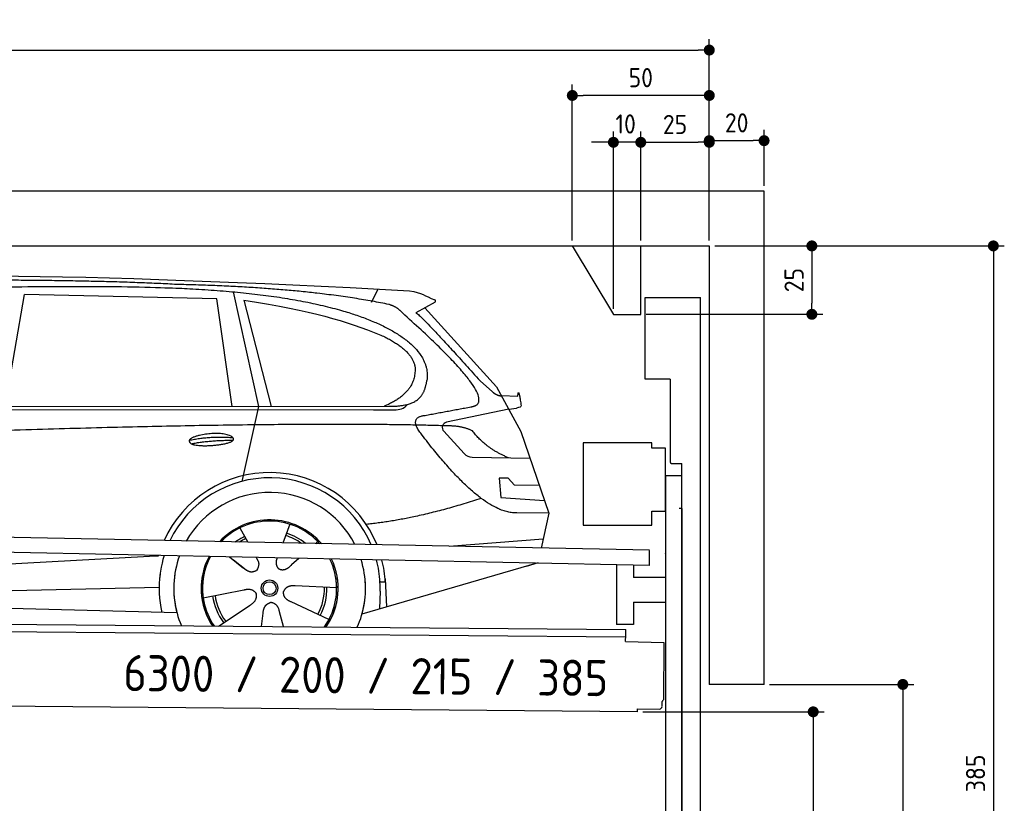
# Model space of a CAD drawing. Header units: millimetres. Extents: x -411 to 6777, y 0 to 6877.
# Tile 6 of 6: x 3183 to 6777, y 4016 to 6877. Entities that reach past the tile are written whole.
import ezdxf

# ---------------------------------------------------------------- set-up
doc = ezdxf.new("R2010")
doc.units = ezdxf.units.MM
doc.layers.add('4', color=3, linetype='Continuous')
for name, color, linetype, lineweight in [('car', 10, 'Continuous', 25), ('Freiraum', 7, 'Continuous', 25), ('Gebäude', 7, 'Continuous', 25), ('Logo', 7, 'Continuous', 25), ('Plattform', 7, 'Continuous', 25), ('Ständer vorne', 7, 'Continuous', 25), ('Tor', 200, 'Continuous', 25)]:
    doc.layers.add(name, color=color, linetype=linetype, lineweight=lineweight)
doc.styles.get("Standard").update_dxf_attribs({"font": 'ISOCP.SHX'})
doc.dimstyles.new('GEN-ISO', dxfattribs={"dimscale": 20, "dimtxt": 3.5, "dimasz": 2, "dimexe": 2, "dimexo": 1, "dimgap": 1.5, "dimtad": 1, "dimdec": 1, "dimlfac": 0.1, "dimdsep": 46, "dimtxsty": 'STANDARD', "dimblk": 'PUNKT', "dimcen": 2, "dimclrd": 256, "dimclre": 256, "dimclrt": 2, "dimadec": 0, "dimazin": 0, "dimtp": 0.1, "dimtm": 0.1, "dimtfac": 0.71, "dimtdec": 1, "dimtmove": 2, "dimatfit": 3, "dimldrblk": 'PUNKT', "dimfxl": 2, "dimtolj": 1, "dimarcsym": 0})

# ---------------------------------------------------------------- blocks, each defined once
blk = doc.blocks.new('PUNKT')
at = {"layer": '4', "color": 0, "linetype": 'ByBlock'}
blk.add_line((-0.5, 0), (-1, 0), dxfattribs=at)
at = {"layer": '4', "color": 0, "linetype": 'ByBlock', "const_width": 0.5}
blk.add_lwpolyline([(-0.25, 0, 1), (0.25, 0, 1)], format="xyb", close=True, dxfattribs=at)
blk = doc.blocks.new('*D332')
at = {"layer": '4', "lineweight": -2, "transparency": 16777216}
for p, q in [((5720, 6050.9), (6776.9, 6050.9)), ((6736.9, 6010.9), (6736.9, 2240)), ((6295.4, 2200), (6776.9, 2200))]:
    blk.add_line(p, q, dxfattribs=at)
at = {"layer": 'Defpoints', "color": 0, "transparency": 16777216}
for p in [(5700, 6050.9), (6275.4, 2200), (6736.9, 2200)]:
    blk.add_point(p, dxfattribs=at)
at = {"layer": '4', "lineweight": -2, "transparency": 16777216, "xscale": 40, "yscale": 40, "zscale": 40}
for p, rotation in [((6736.9, 6050.9), 90), ((6736.9, 2200), 270)]:
    blk.add_blockref('PUNKT', p, dxfattribs=dict(at, rotation=rotation))
at = {"layer": '4', "color": 2, "transparency": 16777216, "insert": (6671.9, 4125.4), "char_height": 70, "attachment_point": 5, "rotation": 90}
blk.add_mtext('385', dxfattribs=at)
blk = doc.blocks.new('*D334')
at = {"layer": '4', "lineweight": -2, "transparency": 16777216}
for p, q in [((5920, 4450), (6446.5, 4450)), ((6406.5, 4410), (6406.5, 2240)), ((6295.4, 2200), (6446.5, 2200))]:
    blk.add_line(p, q, dxfattribs=at)
at = {"layer": 'Defpoints', "color": 0, "transparency": 16777216}
for p in [(5900, 4450), (6275.4, 2200), (6406.5, 2200)]:
    blk.add_point(p, dxfattribs=at)
at = {"layer": '4', "lineweight": -2, "transparency": 16777216, "xscale": 40, "yscale": 40, "zscale": 40}
for p, rotation in [((6406.5, 4450), 90), ((6406.5, 2200), 270)]:
    blk.add_blockref('PUNKT', p, dxfattribs=dict(at, rotation=rotation))
at = {"layer": '4', "color": 2, "transparency": 16777216, "insert": (6341.5, 3325), "char_height": 70, "attachment_point": 5, "rotation": 90}
blk.add_mtext('H2', dxfattribs=at)
blk = doc.blocks.new('*D335')
at = {"layer": '4', "lineweight": -2, "transparency": 16777216}
for p, q in [((200, 6070.9), (200, 6805.8)), ((5700, 6270.9), (5700, 6805.8)), ((240, 6765.8), (5660, 6765.8))]:
    blk.add_line(p, q, dxfattribs=at)
at = {"layer": 'Defpoints', "color": 0, "transparency": 16777216}
for p in [(5700, 6765.8), (5700, 6250.9), (200, 6050.9)]:
    blk.add_point(p, dxfattribs=at)
at = {"layer": '4', "lineweight": -2, "transparency": 16777216, "xscale": 40, "yscale": 40, "zscale": 40, "rotation": 180}
blk.add_blockref('PUNKT', (200, 6765.8), dxfattribs=at)
at = {"layer": '4', "lineweight": -2, "transparency": 16777216, "xscale": 40, "yscale": 40, "zscale": 40}
blk.add_blockref('PUNKT', (5700, 6765.8), dxfattribs=at)
at = {"layer": '4', "color": 2, "transparency": 16777216, "insert": (2950, 6830.8), "char_height": 70, "attachment_point": 5}
blk.add_mtext('550', dxfattribs=at)
blk = doc.blocks.new('*D336')
at = {"layer": '4', "lineweight": -2, "transparency": 16777216}
for p, q in [((5457.5, 4350), (6119.3, 4350)), ((6079.3, 4310), (6079.3, 2240)), ((6099.3, 2200), (6119.3, 2200))]:
    blk.add_line(p, q, dxfattribs=at)
at = {"layer": 'Defpoints', "color": 0, "transparency": 16777216}
for p in [(5437.5, 4350), (6079.3, 2200), (6079.3, 2200)]:
    blk.add_point(p, dxfattribs=at)
at = {"layer": '4', "lineweight": -2, "transparency": 16777216, "xscale": 40, "yscale": 40, "zscale": 40}
for p, rotation in [((6079.3, 4350), 90), ((6079.3, 2200), 270)]:
    blk.add_blockref('PUNKT', p, dxfattribs=dict(at, rotation=rotation))
at = {"layer": '4', "color": 2, "transparency": 16777216, "insert": (6004.7, 3109.2), "char_height": 70, "attachment_point": 5, "rotation": 90}
blk.add_mtext('215', dxfattribs=at)
blk = doc.blocks.new('*D337')
at = {"layer": '4', "lineweight": -2, "transparency": 16777216}
for p, q in [((5450, 6271.3), (5450, 6469.1)), ((5700, 6270.9), (5700, 6469.1)), ((5490, 6429.1), (5660, 6429.1))]:
    blk.add_line(p, q, dxfattribs=at)
at = {"layer": 'Defpoints', "color": 0, "transparency": 16777216}
for p in [(5700, 6429.1), (5450, 6251.3), (5700, 6250.9)]:
    blk.add_point(p, dxfattribs=at)
at = {"layer": '4', "lineweight": -2, "transparency": 16777216, "xscale": 40, "yscale": 40, "zscale": 40, "rotation": 180}
blk.add_blockref('PUNKT', (5450, 6429.1), dxfattribs=at)
at = {"layer": '4', "lineweight": -2, "transparency": 16777216, "xscale": 40, "yscale": 40, "zscale": 40}
blk.add_blockref('PUNKT', (5700, 6429.1), dxfattribs=at)
at = {"layer": '4', "color": 2, "transparency": 16777216, "insert": (5575, 6494.2), "char_height": 70, "attachment_point": 5}
blk.add_mtext('25', dxfattribs=at)
blk = doc.blocks.new('*D338')
at = {"layer": '4', "lineweight": -2, "transparency": 16777216}
for p, q in [((5200, 6070.9), (5200, 6640.1)), ((5700, 6070.9), (5700, 6640.1)), ((5660, 6600.1), (5240, 6600.1))]:
    blk.add_line(p, q, dxfattribs=at)
at = {"layer": 'Defpoints', "color": 0, "transparency": 16777216}
for p in [(5200, 6600.1), (5200, 6050.9), (5700, 6050.9)]:
    blk.add_point(p, dxfattribs=at)
at = {"layer": '4', "lineweight": -2, "transparency": 16777216, "xscale": 40, "yscale": 40, "zscale": 40, "rotation": 180}
blk.add_blockref('PUNKT', (5200, 6600.1), dxfattribs=at)
at = {"layer": '4', "lineweight": -2, "transparency": 16777216, "xscale": 40, "yscale": 40, "zscale": 40}
blk.add_blockref('PUNKT', (5700, 6600.1), dxfattribs=at)
at = {"layer": '4', "color": 2, "transparency": 16777216, "insert": (5450, 6665.1), "char_height": 70, "attachment_point": 5}
blk.add_mtext('50', dxfattribs=at)
blk = doc.blocks.new('*D339')
at = {"layer": '4', "lineweight": -2, "transparency": 16777216}
for p, q in [((5720, 6050.9), (6114.4, 6050.9)), ((6074.4, 6010.9), (6074.4, 5841.3)), ((5470, 5801.3), (6114.4, 5801.3))]:
    blk.add_line(p, q, dxfattribs=at)
at = {"layer": 'Defpoints', "color": 0, "transparency": 16777216}
for p in [(5700, 6050.9), (5450, 5801.3), (6074.4, 5801.3)]:
    blk.add_point(p, dxfattribs=at)
at = {"layer": '4', "lineweight": -2, "transparency": 16777216, "xscale": 40, "yscale": 40, "zscale": 40}
for p, rotation in [((6074.4, 6050.9), 90), ((6074.4, 5801.3), 270)]:
    blk.add_blockref('PUNKT', p, dxfattribs=dict(at, rotation=rotation))
at = {"layer": '4', "color": 2, "transparency": 16777216, "insert": (6009.4, 5926.1), "char_height": 70, "attachment_point": 5, "rotation": 90}
blk.add_mtext('25', dxfattribs=at)
blk = doc.blocks.new('*D340')
at = {"layer": '4', "lineweight": -2, "transparency": 16777216}
for p, q in [((5350, 5821.3), (5350, 6469.1)), ((5450, 6070.9), (5450, 6469.1)), ((5310, 6429.1), (5270, 6429.1)), ((5450, 6429.1), (5350, 6429.1)), ((5490, 6429.1), (5530, 6429.1))]:
    blk.add_line(p, q, dxfattribs=at)
at = {"layer": 'Defpoints', "color": 0, "transparency": 16777216}
for p in [(5350, 6429.1), (5450, 6050.9), (5350, 5801.3)]:
    blk.add_point(p, dxfattribs=at)
at = {"layer": '4', "lineweight": -2, "transparency": 16777216, "xscale": 40, "yscale": 40, "zscale": 40}
blk.add_blockref('PUNKT', (5350, 6429.1), dxfattribs=at)
at = {"layer": '4', "lineweight": -2, "transparency": 16777216, "xscale": 40, "yscale": 40, "zscale": 40, "rotation": 180}
blk.add_blockref('PUNKT', (5450, 6429.1), dxfattribs=at)
at = {"layer": '4', "color": 2, "transparency": 16777216, "insert": (5394.7, 6496.1), "char_height": 70, "attachment_point": 5}
blk.add_mtext('10', dxfattribs=at)
blk = doc.blocks.new('Car')
at = {"layer": 'car'}
for p, q in [((4413.7, 5886.7), (4437.5, 5934.2)), ((3079.5, 5493.1), (3146.6, 5902.9)), ((3848.3, 5893), (3146.6, 5902.9)), ((3908.4, 5919.4), (4005, 5502.1)), ((3907.8, 5501.1), (3848.3, 5893)), ((3947.9, 5888.8), (4051, 5502.5)), ((4645.2, 5888.1), (4575.1, 5848.9)), ((4608.3, 5867.5), (4872.7, 5581.6)), ((4812.4, 5602.6), (4858, 5562.8)), ((4872.7, 5581.6), (4963.3, 5419.4)), ((4890.6, 5549.6), (4950.8, 5547.5)), ((1827.6, 5481), (4479.4, 5506.7)), ((4005, 5502.1), (3946.6, 5227.8)), ((4918, 5500.5), (4691.6, 5450.6)), ((4918, 5500.5), (4945.7, 5504.5)), ((1780.7, 5471.7), (4424, 5492.7)), ((4424, 5492.7), (4506.8, 5494.1)), ((4681.2, 5417.5), (4756.3, 5336.3)), ((4963.3, 5419.4), (5067.7, 5121.8)), ((4785.5, 5323.4), (4997.3, 5322.6)), ((4918, 5248.5), (4885.4, 5248.5)), ((4885.4, 5248.5), (4892.2, 5177)), ((4941.8, 5222.7), (4918, 5248.5)), ((5032.3, 5222.7), (4941.8, 5222.7)), ((4892.2, 5177), (5051.3, 5168.5)), ((5067.7, 5121.8), (4950.8, 5122.2)), ((5067.7, 5121.8), (5041, 4993.8)), ((4122.7, 5072.9), (4097.8, 5004)), ((3940.6, 5057.6), (3970.1, 5005.4)), ((3968.8, 5007.8), (3970.1, 5005.4)), ((4224.8, 5011.2), (4217.1, 5002.7)), ((4705.1, 4997.5), (5048.2, 5028.3)), ((1743, 4831.9), (3612, 4951.2)), ((3612, 4951.2), (3644.4, 4953.2)), ((3903.8, 4951.6), (3955.4, 4911.5)), ((3918.3, 4940.6), (3964.8, 4904.4)), ((4001.1, 4950.5), (4007.3, 4939.5)), ((4078.2, 4949.6), (4074.5, 4939.2)), ((4157, 4948.6), (4130.3, 4924.6)), ((5025.1, 4938.4), (4389.1, 4747)), ((5029.8, 4939.8), (4986.1, 4926.7)), ((4473, 4865.1), (4453.8, 4863.9)), ((4472.3, 4877.1), (4478.8, 4774)), ((1762.8, 4780), (3648.2, 4838.6)), ((3808.6, 4801.5), (3957, 4831.8)), ((4295.8, 4842.7), (4144.4, 4847.7)), ((4454.5, 4831.4), (4453.4, 4766.4)), ((1664.3, 4781.7), (3713.3, 4747)), ((4268.6, 4726.5), (4130.7, 4789.2)), ((3865.8, 4698.9), (3980.3, 4776.5)), ((4022.9, 4699), (4028.4, 4747.4)), ((4103.6, 4699), (4088.2, 4752.5))]:
    blk.add_line(p, q, dxfattribs=at)
for radius in [30.1, 23.6]:
    blk.add_circle((4050.8, 4838.7), radius, dxfattribs=at)
for centre, radius, start, end in [((4695.9, 5431), 20, 102.4358, 222.7473), ((4785.7, 5363.4), 40, 222.7473, 269.7861), ((4051.2, 4838.2), 422.7, 22.5487, 156.2143), ((4051.2, 4838.2), 403.4, 23.7263, 155.0367), ((4051.2, 4838.2), 350, 27.7494, 151.0136), ((4051.2, 4838.2), 250, 41.078, 137.685), ((4050.8, 4838.7), 245, 41.9641, 136.7989), ((4050.8, 4838.7), 209.6, 51.6404, 73.3995), ((4050.8, 4838.7), 209.6, 116.262, 127.1225), ((4050.8, 4838.7), 200.6, 116.1152, 123.6695), ((4050.8, 4838.7), 200.6, 55.0934, 73.5463), ((4051.2, 4838.2), 422.7, 164.0109, 164.2126), ((4051.2, 4838.2), 403.4, 163.2593, 179.9464), ((4051.2, 4838.2), 350, 160.7243, 195.1055), ((4051.2, 4838.2), 250, 152.8016, 213.8648), ((4050.8, 4838.7), 245, 152.3519, 188.7348), ((4051.2, 4838.2), 250, 326.1848, 25.8498), ((4051.2, 4838.2), 250, 326.1848, 25.8498), ((4050.8, 4838.7), 245, 0.9266, 26.2995), ((4051.2, 4838.2), 350, 344.8945, 17.9271), ((4051.2, 4838.2), 403.4, 3.6504, 15.3921), ((4051.2, 4838.2), 422.7, 3.6504, 14.6404), ((4051.2, 4838.2), 403.4, 173.0827, 193.1146), ((4051.2, 4838.2), 350, 172.1254, 203.4635), ((4051.2, 4838.2), 250, 169.2195, 213.8648), ((4050.8, 4838.7), 245, 169.1336, 214.8006), ((4050.8, 4838.7), 245, 325.2489, 9.5178), ((4051.2, 4838.2), 250, 326.1848, 9.4319), ((4051.2, 4838.2), 350, 336.586, 6.526), ((4051.2, 4838.2), 403.4, 359.0315, 5.5686), ((4051.2, 4838.2), 422.7, 3.6504, 3.7403), ((4050.8, 4838.7), 200.6, 332.1152, 1.5463), ((4050.8, 4838.7), 209.6, 332.262, 1.3995), ((4050.8, 4838.7), 209.6, 188.262, 217.3995), ((4050.8, 4838.7), 200.6, 188.1152, 217.5463)]:
    blk.add_arc(centre, radius, start, end, dxfattribs=at)
for points, degree in [([(2206.5, 5922.9), (2493.5, 5987.1), (3378.6, 5981.9), (4551.1, 5929.4)], 3), ([(3701.2, 5944.3), (3352.8, 5960.5), (2737, 5950.1)], 2), ([(4476.8, 5878.3), (4175.6, 5938.2), (3701.2, 5944.3)], 2), ([(4551.1, 5929.4), (4598, 5920.4), (4606.9, 5912.2), (4644.4, 5896.7)], 3), ([(4645.2, 5888.1), (4646.8, 5889.7), (4647.5, 5892.8), (4646.9, 5895.6), (4644.4, 5896.7)], 4), ([(3947.9, 5888.8), (4202.3, 5852.2), (4315.8, 5817.5), (4449.1, 5766.1)], 3), ([(4526.5, 5848), (4508.4, 5869.6), (4476.8, 5878.3)], 2), ([(4791.3, 5510), (4880.5, 5538.8), (4526.5, 5848)], 2), ([(4575.1, 5848.9), (4582.9, 5853.3), (4812.4, 5602.6)], 2), ([(4449.1, 5766.1), (4563.7, 5715.1), (4574.5, 5650.1)], 2), ([(4574.5, 5650.1), (4580.1, 5555.6), (4462.8, 5506.5)], 2), ([(4479.4, 5506.7), (4529.5, 5507.1), (4602.5, 5512.5), (4610.2, 5559.3), (4618.5, 5602.6)], 4), ([(4858, 5562.8), (4866.3, 5555.6), (4879.6, 5548), (4888.7, 5548), (4890.6, 5549.6)], 4), ([(4950.8, 5547.5), (4952, 5586.4), (4963.3, 5512.2)], 2), ([(4506.8, 5494.1), (4526.1, 5494.9), (4540.9, 5504), (4548.1, 5514.3)], 3), ([(4578, 5527.2), (4578.1, 5527.3), (4578.2, 5527.3), (4578.3, 5527.3)], 3), ([(4963.3, 5512.2), (4963.6, 5508.5), (4958.1, 5506.7), (4945.7, 5504.5)], 3), ([(4597.2, 5409.2), (4552.8, 5467.5), (4612.7, 5474.7)], 2), ([(4698.7, 5437), (3822.1, 5457.3), (1390, 5322.9)], 2), ([(4786.6, 5419.4), (4749.1, 5437.4), (4698.7, 5437)], 2), ([(4950.8, 5122.2), (4825.1, 5114), (4597.2, 5409.2)], 2), ([(4918, 5322.9), (4832.3, 5358), (4786.6, 5419.4)], 2), ([(3753.3, 5376.2), (3828.7, 5393.1), (3912.2, 5387.3)], 2), ([(3760.5, 5363.4), (3834.5, 5378), (3912.4, 5377.2)], 2), ([(4818.9, 5173.6), (4594.2, 5096.1), (4401.4, 5074.9)], 2), ([(3955.7, 4911.5), (3979.2, 4889.8), (4002.4, 4903.3)], 2), ([(3957, 4831.8), (3987.7, 4840.8), (4002.4, 4818.4)], 2), ([(3980.3, 4776.5), (4008.1, 4792.1), (4002.4, 4818.4)], 2), ([(4130.7, 4789.2), (4100.6, 4800), (4101.9, 4826.8)], 2), ([(4144.4, 4847.7), (4112.7, 4851.4), (4101.9, 4826.8)], 2), ([(4028.4, 4747.4), (4029.3, 4779.4), (4055.2, 4786.5)], 2), ([(4088.2, 4752.5), (4081.9, 4783.8), (4055.2, 4786.5)], 2)]:
    blk.add_open_spline(points, degree=degree, dxfattribs=at)
for points, degree, knots in [([(2376.2, 5910.7), (2402.7, 5913), (2542.1, 5916.1), (3563.3, 5945.6), (4183.6, 5944.8), (4640.6, 5776.4), (4618.5, 5602.6)], 4, [0.0821318, 0.0821318, 0.0821318, 0.0821318, 0.0821318, 0.258851, 0.508851, 1, 1, 1, 1, 1]), ([(4612.7, 5474.7), (4779.4, 5507.3), (4782.2, 5507.9), (4790.5, 5509.8), (4791.3, 5510)], 1, [0.1611508, 0.1611508, 1, 1.0196119, 1.078724, 1.0847856, 1.0847856]), ([(3760.5, 5363.4), (3736.9, 5379.7), (3782.3, 5395.5), (3865, 5415.7), (3958, 5382.6), (3896, 5358.8), (3786.9, 5351.6), (3765.4, 5360.4), (3760.5, 5363.4)], 5, [0, 0, 0, 0, 0, 0, 0.300106, 0.500106, 0.700106, 1, 1, 1, 1, 1, 1]), ([(4007.3, 4939.5), (4009, 4935.4), (4010, 4931.5), (4010.3, 4927.6), (4011.1, 4919), (4008.4, 4910.9), (4002.4, 4903.3)], 3, [0.2167758, 0.2167758, 0.2167758, 0.2167758, 0.4600873, 0.4600873, 0.4600873, 1, 1, 1, 1]), ([(4074.5, 4939.2), (4074, 4936.1), (4073.7, 4933.1), (4073.8, 4930.1), (4074.2, 4927.3), (4075, 4921.6), (4077.1, 4916.2), (4080.7, 4911.7), (4085.6, 4908.7)], 4, [0.3191838, 0.3191838, 0.3191838, 0.3191838, 0.3191838, 0.5438253, 0.5438253, 0.5438253, 0.5438253, 1, 1, 1, 1, 1]), ([(4130.3, 4924.6), (4130.3, 4924.6), (4130.3, 4924.6), (4130.3, 4924.6), (4130.3, 4924.6), (4121.2, 4914.7), (4110.7, 4904.7), (4096.4, 4902.2), (4085.6, 4908.7)], 4, [-0.000003, -0.000003, -0.000003, -0.000003, -0.000003, 0, 0, 0, 0, 1, 1, 1, 1, 1])]:
    blk.add_open_spline(points, degree=degree, knots=knots, dxfattribs=at)
blk = doc.blocks.new('*D346')
at = {"layer": '4', "lineweight": -2, "transparency": 16777216}
for p, q in [((5700, 6070.9), (5700, 6475.1)), ((5900, 6270.8), (5900, 6475.1)), ((5740, 6435.1), (5860, 6435.1))]:
    blk.add_line(p, q, dxfattribs=at)
at = {"layer": 'Defpoints', "color": 0, "transparency": 16777216}
for p in [(5900, 6435.1), (5900, 6250.8), (5700, 6050.9)]:
    blk.add_point(p, dxfattribs=at)
at = {"layer": '4', "lineweight": -2, "transparency": 16777216, "xscale": 40, "yscale": 40, "zscale": 40, "rotation": 180}
blk.add_blockref('PUNKT', (5700, 6435.1), dxfattribs=at)
at = {"layer": '4', "lineweight": -2, "transparency": 16777216, "xscale": 40, "yscale": 40, "zscale": 40}
blk.add_blockref('PUNKT', (5900, 6435.1), dxfattribs=at)
at = {"layer": '4', "color": 2, "transparency": 16777216, "insert": (5800, 6500.1), "char_height": 70, "attachment_point": 5}
blk.add_mtext('20', dxfattribs=at)
blk = doc.blocks.new('Plattform OG 6200 550')
at = {"layer": 'Plattform'}
for p, q in [((5482.3, 4939.6), (348.5, 5042)), ((5481.2, 4883.6), (347.5, 4991)), ((5481.2, 4883.6), (5482.3, 4939.5)), ((5361.5, 4886.1), (5361.5, 4668.3)), ((5423.5, 4884.7), (5423.5, 4840.8)), ((5539.9, 4840.8), (5423.5, 4840.8)), ((5423.5, 4750.8), (5423.5, 4668.3)), ((5423.5, 4750.8), (5539.9, 4750.8)), ((440.2, 4693.6), (5395, 4650.4)), ((446, 4666.5), (5394.8, 4623.4)), ((5423.5, 4668.3), (5361.5, 4668.3)), ((5394.9, 4630.2), (5395, 4645.2)), ((5395, 4645.2), (5395, 4650.4)), ((5394.7, 4606.2), (5394.9, 4630.2)), ((5394.7, 4606.2), (5534.1, 4603)), ((5534.1, 4603), (5532.3, 4394)), ((5437.5, 4350), (372.6, 4394.2)), ((5527.6, 4370.1), (5527.8, 4388.2)), ((5437.5, 4350), (5437.5, 4360.8)), ((5437.5, 4360.8), (5517.5, 4360.1))]:
    blk.add_line(p, q, dxfattribs=at)
for centre, radius, start, end in [((5526.2, 4394.1), 6.08, 284.5689, 358.9086), ((5517.6, 4370.1), 10, 269.5, 359.5)]:
    blk.add_arc(centre, radius, start, end, dxfattribs=at)
blk = doc.blocks.new('Ständer vorne ab 340')
at = {"layer": 'Ständer vorne'}
for p, q in [((5240, 5332), (5240, 5032)), ((5490, 5332), (5240, 5332)), ((5490, 5312), (5490, 5332)), ((5540, 5312), (5490, 5312)), ((5540, 5082), (5540, 5312)), ((5540.2, 5212), (5539.8, 5212)), ((5540, 5212), (5540, 2200)), ((5600, 5212), (5540, 5212)), ((5600, 2198.7), (5600, 5212)), ((5490, 5032), (5490, 5082)), ((5490, 5082), (5540, 5082)), ((5240, 5032), (5490, 5032)), ((5540, 4927.4), (5540, 4928.4)), ((5511.2, 2195), (5511.2, 2187)), ((5595.1, 2195), (5511.2, 2195)), ((5511.2, 2187), (5600, 2187)), ((5600, 2187), (5600, 2190))]:
    blk.add_line(p, q, dxfattribs=at)
blk = doc.blocks.new('Tor ab 370 Gebäude')
at = {"layer": 'Tor'}
for p, q in [((5465.6, 5564.5), (5465.6, 5863)), ((5465.6, 5863), (5668, 5863)), ((5668, 2187), (5668, 5863)), ((5557, 5564.5), (5465.6, 5564.5)), ((5557, 5564.5), (5557, 5263)), ((5562, 5257.1), (5600, 5257)), ((5600, 5092), (5600, 5257)), ((5600, 5092), (5590, 5092)), ((5600, 5092), (5600, 2187)), ((5600, 2187), (5600, 5092)), ((5668, 2187), (5600, 2187))]:
    blk.add_line(p, q, dxfattribs=at)
blk.add_arc((5563, 5263), 6, 180, 260.4059, dxfattribs=at)
blk = doc.blocks.new('Gebäude_385_GT200')
at = {"layer": 'Freiraum'}
blk.add_lwpolyline([(5200, 6050.9), (5350, 5800.9), (5450, 5800.9), (5450, 6050.9)], dxfattribs=at)
at = {"layer": 'Gebäude'}
for p, q in [((5900, 6250.8), (0, 6250.8)), ((5900, 4450), (5900, 6250.8)), ((200, 6050.9), (5700, 6050.9)), ((5700, 6050.9), (5700, 4450)), ((5900, 4450), (5700, 4450))]:
    blk.add_line(p, q, dxfattribs=at)

msp = doc.modelspace()

# ---------------------------------------------------------------- block references
at = {"layer": 'car', "rotation": 359.4752422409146}
msp.add_blockref('Car', (0, 0), dxfattribs=at)
at = {"layer": 'Gebäude', "linetype": 'Continuous'}
msp.add_blockref('Gebäude_385_GT200', (0, 0), dxfattribs=at)
at = {"layer": 'Plattform'}
msp.add_blockref('Plattform OG 6200 550', (0, 0), dxfattribs=at)
at = {"layer": 'Ständer vorne'}
msp.add_blockref('Ständer vorne ab 340', (0, 0), dxfattribs=at)
at = {"layer": 'Tor', "linetype": 'ByBlock'}
msp.add_blockref('Tor ab 370 Gebäude', (0, 0), dxfattribs=at)

# ---------------------------------------------------------------- texts
at = {"layer": 'Logo'}
msp.add_text('6300 / 200 / 215 / 385', height=132, rotation=359.37587, dxfattribs=at).set_placement((3560.69, 4425.99))

# ---------------------------------------------------------------- dimensions: what is measured, and where the dimension line sits
at = {"layer": '4'}
for base, p1, p2, override, picture, middle in [((5700, 6765.8), (200, 6050.88), (5700, 6250.88), {"dimtdec": 3, "dimtolj": 0}, '*D335', (2950, 6830.8)), ((5200, 6600.12), (5700, 6050.88), (5200, 6050.88), {"dimtdec": 3, "dimtolj": 0}, '*D338', (5450, 6665.12)), ((5900, 6435.09), (5700, 6050.88), (5900, 6250.82), {"dimtol": 0, "dimlim": 0, "dimtp": 0.1, "dimtm": 0.1, "dimtfac": 0.71, "dimtdec": 3, "dimtolj": 0, "dimtzin": 8}, '*D346', (5800, 6500.1)), ((5700, 6429.15), (5449.99, 6251.29), (5700, 6250.88), {"dimtdec": 3, "dimtolj": 0}, '*D337', (5575, 6494.16))]:
    dim = msp.add_linear_dim(base=base, p1=p1, p2=p2, dimstyle='GEN-ISO', override=override, dxfattribs=at)
    dim.commit()
    dim.dimension.update_dxf_attribs({"geometry": picture, "text_midpoint": middle})
dim = msp.add_linear_dim(base=(5349.99, 6429.15), p1=(5449.99, 6050.88), p2=(5349.99, 5801.29), dimstyle='GEN-ISO', override={"dimtdec": 3, "dimtolj": 0}, dxfattribs=at)
dim.commit()
dim.dimension.update_dxf_attribs({"geometry": '*D340', "text_midpoint": (5394.75, 6496.13), "dimtype": 160})
for base, p2, override, picture, middle in [((6074.39, 5801.29), (5449.99, 5801.29), {"dimtdec": 3, "dimtolj": 0}, '*D339', (6009.39, 5926.08)), ((6736.86, 2200), (6275.45, 2200), {"dimdec": 0, "dimtdec": 3, "dimtolj": 0}, '*D332', (6671.86, 4125.44))]:
    dim = msp.add_linear_dim(base=base, p1=(5700, 6050.88), p2=p2, angle=90, dimstyle='GEN-ISO', override=override, dxfattribs=at)
    dim.commit()
    dim.dimension.update_dxf_attribs({"geometry": picture, "text_midpoint": middle})
dim = msp.add_linear_dim(base=(6406.55, 2200), p1=(5900, 4450), p2=(6275.45, 2200), angle=90, text='H2', dimstyle='GEN-ISO', override={"dimdec": 0, "dimtdec": 3, "dimtolj": 0}, dxfattribs=at)
dim.commit()
dim.dimension.update_dxf_attribs({"geometry": '*D334', "text_midpoint": (6341.54, 3325)})
dim = msp.add_linear_dim(base=(6079.31, 2200), p1=(5437.5, 4349.97), p2=(6079.31, 2200), angle=90, dimstyle='GEN-ISO', override={"dimtdec": 3, "dimtolj": 0}, dxfattribs=at)
dim.commit()
dim.dimension.update_dxf_attribs({"geometry": '*D336', "text_midpoint": (6004.71, 3109.23), "dimtype": 160})

doc.saveas('drawing.dxf')
